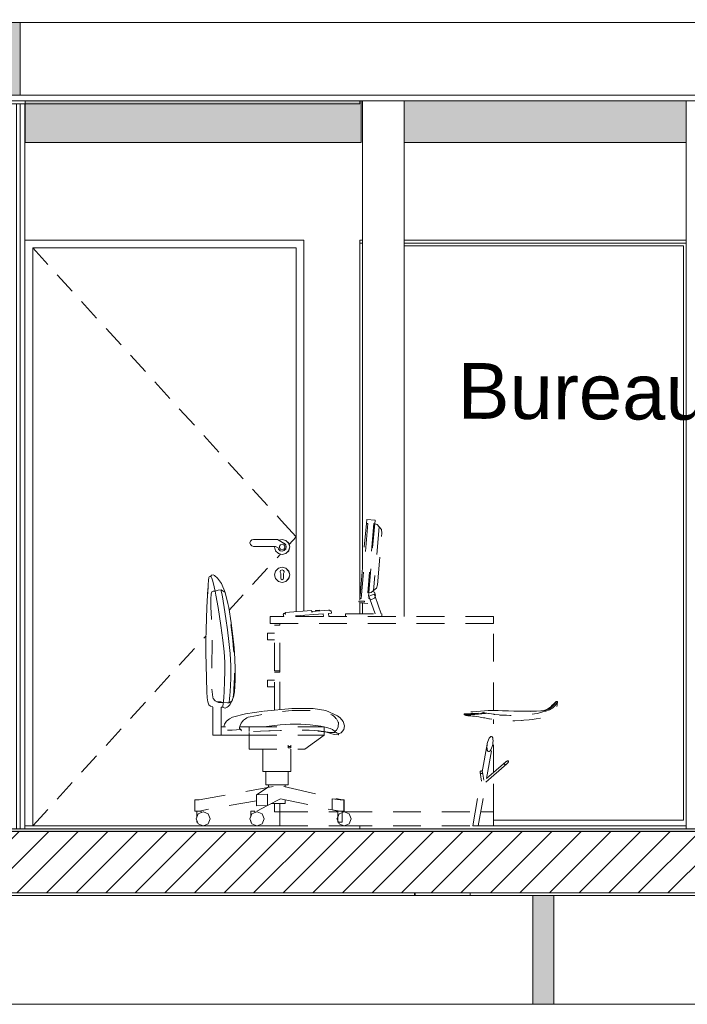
# Model space of a CAD drawing. Header units: millimetres. Extents: x 17009 to 157603, y -19950 to 21829.
# Tile 183 of 208: x 64860 to 67253, y 16190 to 19720. Entities that reach past the tile are written whole.
import ezdxf

# ---------------------------------------------------------------- set-up
doc = ezdxf.new("R2010")
doc.units = ezdxf.units.MM
doc.header["$MEASUREMENT"] = 0
doc.linetypes.add('! STR Pointille', pattern=[175, 100, -75])
for name, color, linetype in [('01-STR_Dalles toitures.ARCHI', 7, 'Continuous'), ('01-STR_Dalles.ARCHI', 7, 'Continuous'), ('01-STR_Murs.ARCHI', 7, 'Continuous'), ('02-CCO_Montants cloisons démontables.ARCHI', 7, 'Continuous'), ('04-SOE_Cloisons .ARCHI', 7, 'Continuous'), ('04-SOE_Faux Plafond.ARCHI', 7, 'Continuous'), ('04-SOE_Revetement de sol.ARCHI', 7, 'Continuous'), ('05-INF _ ANNOTATIONS.ARCHI', 7, 'Continuous'), ('05-INF _ COTATIONS.ARCHI', 7, 'Continuous'), ('06-REP _ EQUIP MOBI _ Fluides.ARCHI', 7, 'Continuous'), ('06-REP _ EQUIP MOBI _ hors marché.ARCHI', 7, 'Continuous'), ('06-REP _ EQUIP MOBI _ marché.ARCHI', 7, 'Continuous'), ('Portes Archicad', 7, 'Continuous')]:
    doc.layers.add(name, color=color, linetype=linetype)
doc.styles.add('STYLE_GENERE_1', font='arial.ttf')
doc.dimstyles.new('STYLE_GENERE__1', dxfattribs={"dimtxt": 150, "dimasz": 114, "dimexe": 0.18, "dimexo": 400, "dimgap": 0, "dimtad": 1, "dimlfac": 0.001, "dimzin": 0, "dimdsep": 46, "dimtxsty": 'STYLE_GENERE_1', "dimblk": 'ARROWHEAD_2', "dimblk1": 'ARROWHEAD_2', "dimblk2": 'ARROWHEAD_2', "dimcen": 0.09, "dimclrd": 8, "dimclre": 8, "dimclrt": 8, "dimazin": 0, "dimtfac": 1, "dimtdec": 4, "dimtmove": 0, "dimatfit": 3, "dimfxl": 0, "dimtolj": 1, "dimtzin": 0, "dimarcsym": 0})
doc.dimstyles.new('STYLE_GENERE__2', dxfattribs={"dimtxt": 150, "dimasz": 114, "dimexe": 0.18, "dimexo": 400, "dimgap": 0, "dimtad": 1, "dimlfac": 0.001, "dimzin": 0, "dimdsep": 46, "dimtxsty": 'STYLE_GENERE_1', "dimblk": 'ARROWHEAD_2', "dimblk1": 'ARROWHEAD_2', "dimblk2": 'ARROWHEAD_2', "dimcen": 0.09, "dimclrd": 8, "dimclre": 8, "dimclrt": 8, "dimazin": 0, "dimtfac": 1, "dimtdec": 4, "dimtmove": 2, "dimatfit": 3, "dimfxl": 0, "dimtolj": 1, "dimtzin": 0, "dimarcsym": 0})

# ---------------------------------------------------------------- blocks, each defined once
blk = doc.blocks.new('Élément de coupe_77_1')
at = {"layer": '01-STR_Dalles toitures.ARCHI', "color": 7, "linetype": 'Continuous', "lineweight": 5}
blk.add_line((75716, 19710), (62016.1, 19710), dxfattribs=at)
blk = doc.blocks.new('Élément de coupe_78_1')
at = {"layer": '01-STR_Dalles.ARCHI', "linetype": 'Continuous', "lineweight": 0, "true_color": 0x000000}
h = blk.add_hatch(dxfattribs=at)
h.set_pattern_fill('Hachure_simple_0001', color=18, style=0, pattern_type=2)
h.set_pattern_definition([(45, (0, 0), (-53.03301, 53.03301), [])])
h.paths.add_polyline_path([(30243.7, 16590), (76016, 16590), (76016, 16810), (30243.7, 16810)])
at = {"layer": '01-STR_Dalles.ARCHI', "color": 7, "linetype": 'Continuous', "lineweight": 5}
for p, q in [((75716, 16810), (47432.8, 16810)), ((76016, 16590), (30462.5, 16590))]:
    blk.add_line(p, q, dxfattribs=at)
blk = doc.blocks.new('Élément de coupe_167_1')
at = {"layer": '04-SOE_Cloisons .ARCHI', "color": 7, "linetype": 'Continuous', "lineweight": 5}
for p, q in [((66078.8, 19430), (66078.8, 19419)), ((66078.8, 18919), (66088.5, 18919)), ((66238.5, 18919), (67248.8, 18919)), ((66078.8, 16830), (66078.8, 16819)), ((66078.8, 16819), (67248.8, 16819))]:
    blk.add_line(p, q, dxfattribs=at)
blk = doc.blocks.new('Élément de coupe_284_1')
at = {"layer": '04-SOE_Cloisons .ARCHI', "color": 7, "linetype": 'Continuous', "lineweight": 5}
for p, q in [((64786.9, 19419), (64786.9, 16819)), ((64799.9, 19419), (64786.9, 19419)), ((64799.9, 19419), (64799.9, 16819)), ((64848.9, 19419), (64799.9, 19419)), ((64848.9, 19419), (64848.9, 16819)), ((64861.9, 19419), (64848.9, 19419)), ((64861.9, 19419), (64878.8, 19419)), ((64861.9, 19419), (64861.9, 16819)), ((64799.9, 16819), (64786.9, 16819)), ((64848.9, 16819), (64799.9, 16819)), ((64861.9, 16819), (64848.9, 16819)), ((64861.9, 16819), (64878.8, 16819))]:
    blk.add_line(p, q, dxfattribs=at)
blk = doc.blocks.new('Élément de coupe_290_1')
at = {"layer": '06-REP _ EQUIP MOBI _ hors marché.ARCHI', "color": 252, "linetype": '! STR Pointille', "lineweight": 5}
for p, q in [((66107.7, 17913.5), (66084.2, 17644.5)), ((66102.7, 17913.9), (66107.7, 17913.5)), ((66104, 17928.9), (66133.9, 17926.2)), ((66133.9, 17926.2), (66107.7, 17627.4)), ((66129.7, 17914), (66107.9, 17665)), ((66148.4, 17902.4), (66128.3, 17673.2)), ((66129.7, 17914), (66141.5, 17910.6)), ((66141.5, 17910.6), (66148.4, 17902.4)), ((66156.9, 17892.1), (66148.4, 17902.4)), ((66142, 17693.6), (66158.3, 17879.9)), ((66158.3, 17879.9), (66156.9, 17892.1)), ((65539.3, 17723.2), (65538.5, 17720.9)), ((65541.4, 17724.4), (65539.3, 17723.2)), ((65544.2, 17724.4), (65541.4, 17724.4)), ((65547.4, 17729.1), (65544.2, 17724.4)), ((65544.2, 17724.4), (65544.7, 17724.2)), ((65544.7, 17724.2), (65546.2, 17722.9)), ((65552.9, 17730), (65547.4, 17729.1)), ((65558.3, 17727.2), (65552.9, 17730)), ((65569.2, 17718.1), (65558.3, 17727.2)), ((65533.9, 17661.4), (65535.4, 17693.3)), ((65535.4, 17693.3), (65536.8, 17711.9)), ((65537.8, 17718.3), (65536.8, 17711.9)), ((65538.5, 17720.9), (65537.8, 17718.3)), ((65546.2, 17722.9), (65548.7, 17718)), ((65548.7, 17718), (65552.4, 17707)), ((65552.4, 17707), (65557.3, 17687.4)), ((65582.8, 17698.6), (65569.2, 17718.1)), ((65582.8, 17698.6), (65596.6, 17666.1)), ((66142, 17693.6), (66138.6, 17681.8)), ((65533.5, 17657), (65531.2, 17612.6)), ((65534.8, 17680.6), (65533.5, 17657)), ((65557.3, 17687.4), (65560.6, 17671.6)), ((65563.6, 17656.8), (65560.6, 17671.6)), ((65571.3, 17612.6), (65563.6, 17656.8)), ((65585.3, 17658.6), (65580.8, 17676)), ((65592.9, 17612.6), (65585.3, 17658.6)), ((65605.9, 17627.1), (65596.6, 17666.1)), ((66120.1, 17666.3), (66107.9, 17665)), ((66112, 17653.9), (66130.9, 17660.5)), ((66115.4, 17644.3), (66112, 17653.9)), ((66128.3, 17673.2), (66120.1, 17666.3)), ((66131.5, 17667.6), (66124.9, 17670.3)), ((66128.3, 17673.2), (66138.6, 17681.8)), ((66133.8, 17652.1), (66130.9, 17660.5)), ((66135.9, 17657), (66131.5, 17667.6)), ((66133.8, 17652.1), (66135.9, 17657)), ((65605.9, 17627.1), (65609.3, 17612.6)), ((66076.5, 17637.1), (66076.1, 17633.2)), ((66076.1, 17633.2), (66096.1, 17631.4)), ((66076.5, 17637.1), (66096.4, 17635.4)), ((66077.9, 17630), (66107.7, 17627.4)), ((66079.2, 17644.9), (66084.2, 17644.5)), ((66096.4, 17635.4), (66096.1, 17631.4)), ((66109.6, 17648.1), (66110.3, 17646.4)), ((66110.3, 17646.4), (66115.4, 17644.3)), ((66115.4, 17644.3), (66120.9, 17642)), ((66134.4, 17590), (66115.4, 17644.3)), ((66120.9, 17642), (66131.5, 17646.4)), ((66131.5, 17646.4), (66133.8, 17652.1)), ((66155.6, 17590), (66133.8, 17652.1)), ((65531.2, 17612.6), (65529.3, 17573.6)), ((65581.4, 17547.9), (65571.3, 17612.6)), ((65598.8, 17573.1), (65592.9, 17612.6)), ((65617.7, 17557.8), (65609.3, 17612.6)), ((65806.1, 17588.2), (65804.9, 17588.1)), ((65804.9, 17588.1), (65806.7, 17580)), ((65810.4, 17591.5), (65805.5, 17591.1)), ((65805.5, 17591.1), (65806.1, 17588.2)), ((65948.1, 17590.3), (65807.9, 17580)), ((65810.4, 17591.5), (65812.4, 17591.6)), ((65810.4, 17591.5), (65811.1, 17588.5)), ((65813.1, 17588.7), (65811.1, 17588.5)), ((65906, 17601.5), (65811.8, 17594.6)), ((65811.8, 17594.6), (65813.1, 17588.7)), ((65906, 17601.5), (65906.7, 17595.6)), ((65906.4, 17598.6), (65908.4, 17598.7)), ((65908.7, 17595.7), (65906.7, 17595.6)), ((65908.4, 17598.7), (65908.7, 17595.7)), ((65919.7, 17602.5), (65935.2, 17603.7)), ((65920.1, 17599.6), (65919.7, 17602.5)), ((65935.5, 17600.7), (65935.2, 17603.7)), ((65948.1, 17590.3), (65948.8, 17580)), ((65977.4, 17592.5), (65967.4, 17591.7)), ((65967.4, 17591.7), (65968.3, 17580)), ((65971.6, 17603.3), (65971.8, 17600.4)), ((65976.8, 17600.7), (65971.8, 17600.4)), ((65976.8, 17600.7), (65977.4, 17592.5)), ((66027.9, 17590), (66157.9, 17590)), ((66027.9, 17580), (66027.9, 17590)), ((66157.9, 17580), (66157.9, 17590)), ((65529.3, 17573.6), (65528.1, 17533.8)), ((65588.3, 17495.9), (65581.4, 17547.9)), ((65604.8, 17532.6), (65598.8, 17573.1)), ((65624.2, 17510.3), (65617.7, 17557.8)), ((65757.9, 17580), (65757.9, 17555)), ((65806.7, 17580), (65757.9, 17580)), ((66557.9, 17555), (65757.9, 17555)), ((65772.9, 17550), (65792.9, 17550)), ((65772.9, 17386.2), (65772.9, 17550)), ((65792.9, 17550), (65792.9, 17555)), ((65792.9, 17386.2), (65792.9, 17550)), ((65948.8, 17580), (65807.9, 17580)), ((65968.3, 17580), (65967.7, 17580)), ((66557.9, 17580), (65967.7, 17580)), ((66557.9, 17580), (66557.9, 17555)), ((66557.9, 17243.8), (66557.9, 17555)), ((65528.1, 17533.8), (65527.6, 17492.9)), ((65610.2, 17491.1), (65604.8, 17532.6)), ((65747.9, 17517.5), (65747.9, 17521.1)), ((65772.9, 17521.1), (65747.9, 17521.1)), ((65747.9, 17509.1), (65747.9, 17517.5)), ((65527.6, 17492.9), (65527.7, 17450.5)), ((65592.7, 17453.3), (65588.3, 17495.9)), ((65614.6, 17448.3), (65610.2, 17491.1)), ((65628.8, 17468.2), (65624.2, 17510.3)), ((65747.9, 17500.6), (65747.9, 17509.1)), ((65747.9, 17497.1), (65747.9, 17500.6)), ((65772.9, 17497.1), (65747.9, 17497.1)), ((65527.7, 17450.5), (65528.4, 17406.2)), ((65594.8, 17416.9), (65592.7, 17453.3)), ((65617.2, 17404.2), (65614.6, 17448.3)), ((65631.6, 17429.3), (65628.8, 17468.2)), ((65528.4, 17406.2), (65529.6, 17359.8)), ((65595.3, 17383.3), (65594.8, 17416.9)), ((65632.8, 17391.5), (65631.6, 17429.3)), ((65594.5, 17349), (65595.3, 17383.3)), ((65617.4, 17358.4), (65617.2, 17404.2)), ((65632.3, 17352.7), (65632.8, 17391.5)), ((65772.9, 17386.2), (65792.9, 17386.2)), ((65772.9, 17381.2), (65792.9, 17381.2)), ((65772.9, 17244.6), (65772.9, 17381.2)), ((65792.9, 17381.2), (65792.9, 17386.2)), ((65792.9, 17246.4), (65792.9, 17381.2)), ((65529.6, 17359.8), (65531.2, 17310.9)), ((65592.9, 17310.9), (65594.5, 17349)), ((65614.6, 17310.9), (65617.4, 17358.4)), ((65632.3, 17352.7), (65630.2, 17310.9)), ((65747.9, 17348.8), (65747.9, 17352.3)), ((65772.9, 17352.3), (65747.9, 17352.3)), ((65747.9, 17340.3), (65747.9, 17348.8)), ((65747.9, 17331.8), (65747.9, 17340.3)), ((65531.2, 17310.9), (65532.4, 17289.3)), ((65591.4, 17290.7), (65592.9, 17310.9)), ((65613.5, 17298.7), (65614.6, 17310.9)), ((65630.2, 17310.9), (65625.8, 17291.2)), ((65747.9, 17328.3), (65747.9, 17331.8)), ((65772.9, 17328.3), (65747.9, 17328.3)), ((65532.4, 17289.3), (65534.3, 17274.1)), ((65534.3, 17274.1), (65537.8, 17264.3)), ((65537.8, 17264.3), (65543.8, 17258.6)), ((65566.3, 17275), (65582.5, 17275)), ((65582.5, 17272.1), (65582.5, 17275)), ((65589.2, 17266.4), (65588.4, 17260.2)), ((65589.7, 17272.2), (65589.2, 17266.4)), ((65589.7, 17272.2), (65590.1, 17276.2)), ((65590.1, 17276.2), (65591.4, 17290.7)), ((65606.8, 17258.1), (65612.9, 17264.1)), ((65610.1, 17271.4), (65610.6, 17273.2)), ((65610.6, 17273.2), (65612.3, 17285.7)), ((65612.3, 17285.7), (65613.5, 17298.7)), ((65612.9, 17264.1), (65619.5, 17274.2)), ((65624.1, 17286.5), (65619.5, 17274.2)), ((65624.1, 17286.5), (65625.8, 17291.2)), ((65543.8, 17258.6), (65552.6, 17256.1)), ((65552.6, 17155), (65552.6, 17257.3)), ((65582.5, 17185), (65582.5, 17255.9)), ((65582.5, 17255), (65587.5, 17255)), ((65587.6, 17255.5), (65587.5, 17255)), ((65587.5, 17255), (65596.8, 17252.1)), ((65587.9, 17256.9), (65587.6, 17255.5)), ((65588.4, 17260.2), (65587.9, 17256.9)), ((65596.8, 17252.1), (65603.4, 17255.1)), ((65603.4, 17255.1), (65606.8, 17258.1)), ((65669.2, 17231.7), (65623, 17219.1)), ((65734.1, 17241.1), (65669.2, 17231.7)), ((65835.6, 17250.2), (65734.1, 17241.1)), ((65912, 17250.2), (65835.6, 17250.2)), ((65957, 17243.8), (65912, 17250.2)), ((65999, 17224.8), (65957, 17243.8)), ((65594.6, 17194.6), (65592.3, 17185)), ((65601.4, 17205.3), (65594.6, 17194.6)), ((65612, 17213.7), (65601.4, 17205.3)), ((65623, 17219.1), (65612, 17213.7)), ((65793.5, 17192), (65829.7, 17194.4)), ((65829.7, 17194.4), (65867.3, 17194.6)), ((65867.3, 17194.6), (65901.2, 17192.2)), ((66008.3, 17217.3), (65999, 17224.8)), ((66019.2, 17203.8), (66008.3, 17217.3)), ((66024.6, 17188.8), (66019.2, 17203.8)), ((66557.9, 17020.7), (66557.9, 17211.1)), ((65582.5, 17185), (65597.3, 17185)), ((65582.5, 17155), (65582.5, 17185)), ((65609.8, 17172.8), (65604.4, 17172.4)), ((65621.2, 17173.4), (65609.8, 17172.8)), ((65637.5, 17173.9), (65621.2, 17173.4)), ((65653.6, 17175.1), (65637.5, 17173.9)), ((65648.4, 17178.5), (65647.8, 17182.4)), ((65648.7, 17185), (65682.2, 17185)), ((65682.2, 17185), (65951.5, 17185)), ((65682.2, 17168.1), (65682.2, 17185)), ((65682.2, 17155), (65682.2, 17165.1)), ((65735.4, 17185), (65763.8, 17188.8)), ((65763.8, 17188.8), (65793.5, 17192)), ((65901.2, 17192.2), (65938.9, 17187)), ((65965.5, 17165.4), (65928.8, 17169.8)), ((65938.9, 17187), (65948.9, 17185)), ((65951.5, 17168), (65951.5, 17185)), ((65951.5, 17184.5), (65959.5, 17182.8)), ((65951.5, 17155), (65951.5, 17167.1)), ((65959.5, 17182.8), (65973.1, 17178.9)), ((65960, 17166), (65987.2, 17157.1)), ((65960, 17166), (65987, 17157.2)), ((65973.1, 17178.9), (65981.1, 17175)), ((65981.1, 17175), (65988.9, 17168.8)), ((65988.9, 17168.8), (65989.2, 17168.6)), ((65995.5, 17163.8), (65989.2, 17168.6)), ((65999.4, 17161.8), (65995.5, 17163.8)), ((66001.4, 17160.9), (65999.4, 17161.8)), ((66002.6, 17160.1), (66001.4, 17160.9)), ((66003.2, 17159.6), (66002.6, 17160.1)), ((66002.6, 17160), (66003.2, 17159.6)), ((66003.2, 17159.6), (66012.4, 17163.2)), ((66003.2, 17157.2), (66003.2, 17159.6)), ((66012.4, 17163.2), (66021.6, 17174.8)), ((66021.6, 17174.8), (66024.6, 17188.8)), ((65552.6, 17155), (65582.5, 17155)), ((65582.5, 17155), (65682.2, 17155)), ((65682.2, 17155), (65951.5, 17155)), ((65682.2, 17105), (65682.2, 17155)), ((65881.7, 17105), (65951.5, 17155)), ((65987.2, 17157.1), (66001.9, 17155.8)), ((66001.9, 17155.8), (66003.2, 17157.2)), ((65682.2, 17105), (65881.7, 17105)), ((65732.1, 17025), (65732.1, 17105)), ((65821.9, 17119.4), (65821.9, 17114.6)), ((65821.9, 17114.6), (65821.9, 17109.6)), ((65831.8, 17114.6), (65821.9, 17114.6)), ((65831.8, 17109.6), (65821.9, 17109.6)), ((65831.8, 17114.6), (65831.8, 17119.4)), ((65831.8, 17114.6), (65831.8, 17109.6)), ((65831.8, 17025), (65831.8, 17105)), ((65746.7, 17025), (65732.1, 17025)), ((65742.1, 16977.5), (65742.1, 17025)), ((65782, 17025), (65746.7, 17025)), ((65817.2, 17025), (65782, 17025)), ((65831.8, 17025), (65817.2, 17025)), ((65821.9, 16977.5), (65821.9, 17025)), ((66557.9, 16880), (66557.9, 17010.1)), ((65768.8, 16970.6), (65502.8, 16923)), ((65754.4, 16970.5), (65709.3, 16941.1)), ((65753.8, 16977.5), (65742.1, 16977.5)), ((65752, 16969), (65752, 16977.5)), ((65782, 16977.5), (65753.8, 16977.5)), ((65810.2, 16977.5), (65782, 16977.5)), ((65806.8, 16970.7), (65822.4, 16967.1)), ((65821.9, 16977.5), (65810.2, 16977.5)), ((65811.9, 16969.5), (65811.9, 16977.5)), ((65822.4, 16967.1), (66016.6, 16923)), ((65487.8, 16923), (65492.2, 16923)), ((65487.8, 16923), (65487.8, 16883)), ((65492.2, 16923), (65502.8, 16923)), ((65709.3, 16920), (65502.8, 16883)), ((65709.3, 16941.1), (65748.8, 16943.3)), ((65709.3, 16901.1), (65709.3, 16941.1)), ((65748.8, 16943.3), (65748.8, 16903.3)), ((65794.5, 16927.1), (65748.8, 16903.3)), ((65794.5, 16927.1), (65980.2, 16887.1)), ((65811.9, 16910), (65811.9, 16923.4)), ((65980.2, 16887.1), (65980.2, 16927.1)), ((66022.2, 16923), (66022.6, 16923)), ((66022.2, 16883), (66022.2, 16923)), ((66022.6, 16923), (66022.6, 16883)), ((65487.8, 16883), (65492.2, 16883)), ((65492.2, 16883), (65502.8, 16883)), ((65494.8, 16883), (65494.8, 16861.3)), ((65517.1, 16880), (65499.5, 16872.7)), ((65502.8, 16883), (65508.4, 16883)), ((65508.4, 16883), (65510.7, 16883)), ((65510.7, 16883), (65510.7, 16877.4)), ((65517.1, 16880), (65518.3, 16880)), ((65535.9, 16872.7), (65518.3, 16880)), ((65688.1, 16883), (65692.1, 16883)), ((65688.1, 16883), (65688.1, 16862.3)), ((65692.1, 16883), (65698.1, 16883)), ((65710, 16880), (65692.4, 16872.7)), ((65698.1, 16883), (65702.8, 16883)), ((65702.8, 16883), (65703.3, 16883)), ((65703.3, 16883), (65703.3, 16877.2)), ((65748.8, 16903.3), (65709.3, 16901.1)), ((65748.8, 16903.3), (65709.9, 16883)), ((65710, 16880), (65711.2, 16880)), ((65728.8, 16872.7), (65711.2, 16880)), ((65782, 16910), (65761.6, 16910)), ((65772.9, 16880), (65772.9, 16910)), ((65772.9, 16880), (65792.9, 16880)), ((65803.1, 16910), (65782, 16910)), ((65792.9, 16880), (65792.9, 16910)), ((65792.9, 16880), (66000, 16880)), ((65792.9, 16830), (65792.9, 16880)), ((65811.9, 16910), (65803.1, 16910)), ((65980.2, 16887.1), (65999.1, 16883)), ((66008.3, 16883), (65980.2, 16887.1)), ((66000, 16883), (66000.4, 16883)), ((66000, 16883), (66000, 16861.6)), ((66000.4, 16883), (66000.4, 16843)), ((66008.3, 16883), (66000.4, 16883)), ((66022.9, 16880), (66005.2, 16872.7)), ((66015.6, 16883), (66008.3, 16883)), ((66015.6, 16883), (66015.7, 16883)), ((66015.6, 16883), (66015.6, 16843)), ((66015.6, 16883), (66022.2, 16883)), ((66015.7, 16883), (66015.7, 16877)), ((66022.2, 16880), (66015.7, 16877.3)), ((66015.7, 16880), (66022.2, 16880)), ((66022.2, 16883), (66022.6, 16883)), ((66022.2, 16880), (66022.9, 16880)), ((66022.9, 16880), (66023.4, 16880)), ((66022.9, 16880), (66040.5, 16872.7)), ((66041, 16872.7), (66023.4, 16880)), ((66023.4, 16880), (66492.6, 16880)), ((66512.5, 16880), (66557.9, 16880)), ((66557.9, 16830), (66557.9, 16880)), ((65499.5, 16872.7), (65492.2, 16855)), ((65492.2, 16855), (65499.5, 16837.3)), ((65494.8, 16848.7), (65494.8, 16843)), ((65494.8, 16843), (65497.1, 16843)), ((65543.2, 16855), (65535.9, 16872.7)), ((65535.9, 16837.3), (65543.2, 16855)), ((65692.4, 16872.7), (65685.1, 16855)), ((65685.1, 16855), (65692.4, 16837.3)), ((65688.1, 16847.7), (65688.1, 16843)), ((65688.1, 16843), (65690.1, 16843)), ((65736.1, 16855), (65728.8, 16872.7)), ((65728.8, 16837.3), (65736.1, 16855)), ((66000.4, 16862.6), (65997.3, 16855)), ((65997.3, 16855), (66000.4, 16847.4)), ((66005.2, 16872.7), (65997.9, 16855)), ((65997.9, 16855), (66005.2, 16837.3)), ((66000, 16848.4), (66000, 16843)), ((66000, 16843), (66000.4, 16843)), ((66015.6, 16843), (66000.4, 16843)), ((66002.2, 16843), (66004.6, 16837.3)), ((66040.5, 16872.7), (66047.8, 16855)), ((66047.8, 16855), (66040.5, 16837.3)), ((66048.3, 16855), (66041, 16872.7)), ((66041, 16837.3), (66048.3, 16855)), ((65499.5, 16837.3), (65517.1, 16830)), ((65517.1, 16830), (65518.3, 16830)), ((65518.3, 16830), (65535.9, 16837.3)), ((65692.4, 16837.3), (65710, 16830)), ((65710, 16830), (65711.2, 16830)), ((65711.2, 16830), (65728.8, 16837.3)), ((65792.9, 16830), (66022.2, 16830)), ((66004.6, 16837.3), (66022.2, 16830)), ((66005.2, 16837.3), (66022.9, 16830)), ((66022.2, 16830), (66022.9, 16830)), ((66040.5, 16837.3), (66022.9, 16830)), ((66022.9, 16830), (66023.4, 16830)), ((66023.4, 16830), (66041, 16837.3)), ((66023.4, 16830), (66483.7, 16830)), ((66503.6, 16830), (66557.9, 16830))]:
    blk.add_line(p, q, dxfattribs=at)
at = {"layer": '06-REP _ EQUIP MOBI _ hors marché.ARCHI', "color": 252, "linetype": '! STR Pointille', "lineweight": 5, "flags": 128}
for points in [[(66104, 17928.9), (66102.7, 17913.9), (66079.2, 17644.9), (66077.9, 17630)], [(65548.8, 17669.5), (65546.4, 17662.4), (65544.7, 17642.2), (65544.9, 17612.6), (65546.2, 17594.7), (65547.7, 17557.7), (65547.7, 17555.8), (65547.8, 17550.5), (65549.2, 17519.6), (65549.3, 17512.4), (65549.8, 17485.9), (65549.6, 17472.3), (65549.6, 17453.4), (65549.2, 17434.3), (65549.1, 17420.3), (65548.6, 17395.8), (65548.6, 17384.7), (65548.5, 17355), (65548.7, 17344), (65549.3, 17310.9), (65552.1, 17291.7), (65553.8, 17286.4), (65560.2, 17278.5), (65570, 17272.9), (65572.6, 17272.3), (65575.8, 17272), (65589.7, 17272.2), (65605.3, 17271.4), (65610.9, 17271.5)], [(65582.2, 17676.1), (65571.4, 17675), (65560.6, 17671.6), (65552.9, 17671.4), (65548.8, 17669.5)], [(65621, 17278.3), (65624.1, 17286.5), (65625.3, 17290.1), (65625.4, 17291.4), (65627.1, 17309.6), (65627.2, 17310.9), (65629.1, 17350.2), (65629.4, 17354.9), (65629.7, 17392.5), (65629.7, 17396.3), (65628.4, 17435.2), (65628.4, 17436.1), (65627.8, 17444.8), (65625.5, 17475.4), (65625, 17480.7), (65621.3, 17516), (65619.3, 17532.5), (65615.7, 17560.5), (65610.8, 17596.3), (65608.6, 17612.6), (65605.9, 17627.1), (65596.2, 17665), (65595.1, 17667.5), (65593.3, 17669.2), (65582.2, 17676.1)], [(65971.6, 17603.3), (65966.6, 17603), (65908.4, 17598.7)], [(65610.9, 17271.5), (65615, 17273.7), (65621, 17278.3)], [(65647.8, 17182.4), (65649.3, 17186.6), (65650.5, 17190.2), (65653.6, 17198.2), (65657, 17202.6), (65662, 17208.8), (65669.2, 17213.7), (65673.7, 17216.6), (65679.3, 17219.2), (65685.9, 17221.2), (65712.5, 17225.9), (65753.4, 17233.7), (65823.1, 17241.8), (65836.3, 17243.3), (65906.7, 17243.6), (65910.8, 17243.6), (65911.2, 17243.6), (65935.5, 17240.1), (65939.4, 17239.2), (65959.7, 17234.5), (65977.6, 17228.3), (65978.5, 17227.9), (65978.6, 17227.9), (65984.4, 17224.7), (65990.8, 17218.7), (65993.2, 17215.3), (65995.4, 17213.5), (66001, 17201.9), (66002.2, 17200.1)], [(66002.2, 17200.1), (66002.4, 17198.8), (66001.5, 17186.4), (66001.2, 17184.9), (66000.6, 17181.9), (65996.1, 17172.9)], [(65653.6, 17175.1), (65651.6, 17176.2), (65648.4, 17178.5)], [(65653.7, 17172.7), (65653.6, 17174.3), (65653.6, 17175.1)], [(65655.5, 17170.8), (65654.2, 17172.1), (65653.7, 17172.7)], [(65972.1, 17164.1), (65966.1, 17165.9), (65949.2, 17168.3), (65934, 17171.1), (65915.4, 17171.8), (65897.3, 17173.2), (65880.6, 17173.2), (65864.3, 17173.6), (65850.4, 17173.7), (65831.1, 17173.2), (65804.7, 17172.3), (65798, 17172.1), (65794.4, 17172), (65758.1, 17170.4), (65757, 17170.3), (65752.5, 17170.1), (65723.3, 17169.4), (65680.4, 17168), (65669, 17167.6), (65664.9, 17168.3), (65655.5, 17170.8)], [(65987.9, 17164.7), (65987.5, 17164.7), (65984.9, 17164.6), (65974.4, 17164.4), (65972.1, 17164.1)], [(65989.3, 17166.3), (65988, 17164.7), (65987.9, 17164.7)], [(65996.1, 17172.9), (65990.2, 17169.1), (65989.2, 17168.6)], [(65989.2, 17168.6), (65989.3, 17166.4), (65989.3, 17166.3)], [(65980.2, 16927.1), (66008.3, 16923), (66022.2, 16923)]]:
    blk.add_lwpolyline(points, dxfattribs=at)
blk = doc.blocks.new('Élément de coupe_307_1')
at = {"layer": '06-REP _ EQUIP MOBI _ hors marché.ARCHI', "color": 252, "linetype": '! STR Pointille', "lineweight": 5}
for p, q in [((66776.9, 17266.3), (66767.2, 17256.1)), ((66776.9, 17266.3), (66782.7, 17275.4)), ((66787.9, 17274.9), (66780.1, 17262.9)), ((66788.1, 17275.3), (66787.9, 17274.9)), ((66460.5, 17229.7), (66452.6, 17229.7)), ((66462, 17232), (66454.2, 17232)), ((66476.2, 17229.9), (66460.5, 17229.7)), ((66477.5, 17232.2), (66462, 17232)), ((66491, 17230.5), (66476.2, 17229.9)), ((66477.4, 17238.2), (66484.4, 17238.6)), ((66491.6, 17232.7), (66477.5, 17232.2)), ((66477.5, 17228), (66491.6, 17228.8)), ((66484.4, 17238.6), (66496.7, 17239.5)), ((66505, 17231.7), (66491, 17230.5)), ((66504.7, 17233.7), (66491.6, 17232.7)), ((66491.6, 17228.8), (66504.7, 17230)), ((66512.3, 17240.9), (66496.7, 17239.5)), ((66504.7, 17230), (66517.1, 17231.5)), ((66505, 17231.7), (66518.3, 17233.6)), ((66512.3, 17240.9), (66525.7, 17241.9)), ((66520.7, 17236.4), (66517.1, 17235.7)), ((66517.1, 17231.5), (66529.4, 17233.2)), ((66518.3, 17233.6), (66527.6, 17235.2)), ((66525.7, 17241.9), (66539, 17242.9)), ((66529.4, 17233.2), (66534.9, 17234)), ((66539, 17242.9), (66548.9, 17243.5)), ((66548.9, 17243.5), (66561.8, 17243.9)), ((66561.8, 17243.9), (66575.4, 17243.6)), ((66575.4, 17243.6), (66590.3, 17242.7)), ((66595, 17242.6), (66590.3, 17242.7)), ((66611.5, 17242), (66595, 17242.6)), ((66630.9, 17241.6), (66611.5, 17242)), ((66651.9, 17241.3), (66630.9, 17241.6)), ((66673.3, 17241.1), (66651.9, 17241.3)), ((66693.8, 17241), (66673.3, 17241.1)), ((66693.8, 17241), (66689.4, 17240.1)), ((66712.1, 17241), (66693.8, 17241)), ((66728.5, 17241.7), (66712.1, 17241)), ((66738.9, 17243.4), (66728.5, 17241.7)), ((66746.3, 17241.4), (66736.3, 17240)), ((66738.4, 17243.2), (66751.5, 17248.2)), ((66759.3, 17245.8), (66746.3, 17241.4)), ((66755.9, 17248.6), (66748.7, 17246)), ((66751.5, 17248.2), (66760.4, 17254.4)), ((66763.3, 17256.5), (66755.4, 17250.8)), ((66767.2, 17256.1), (66755.9, 17248.6)), ((66770.6, 17253.1), (66759.3, 17245.8)), ((66770.6, 17253.1), (66780.1, 17262.9)), ((66454.2, 17227.6), (66462, 17227.6)), ((66462, 17227.6), (66477.5, 17228)), ((66518.1, 17023.8), (66536.2, 17125.6)), ((66551.4, 17150.4), (66548.7, 17150)), ((66551.4, 17150.4), (66553.6, 17149)), ((66533.8, 16999.9), (66555.4, 17121.5)), ((66538, 17098.1), (66540.3, 17096.6)), ((66542.9, 17097), (66540.3, 17096.6)), ((66530.9, 16986.8), (66607.5, 17053.1)), ((66533.2, 16999.3), (66602.2, 17059.1)), ((66515.7, 16990.4), (66510.5, 17021.5)), ((66523.2, 16994.2), (66518.5, 17022.5)), ((66483.7, 16830), (66514, 17000.6)), ((66503.6, 16830), (66531.6, 16987.3)), ((66483.7, 16830), (66483.8, 16830)), ((66483.8, 16830), (66484.6, 16830)), ((66484.6, 16830), (66486, 16830)), ((66486, 16830), (66488, 16830)), ((66488, 16830), (66490.3, 16830)), ((66490.3, 16830), (66492.9, 16830)), ((66492.9, 16830), (66495.5, 16830)), ((66495.5, 16830), (66498, 16830)), ((66498, 16830), (66500.1, 16830)), ((66500.1, 16830), (66501.9, 16830)), ((66501.9, 16830), (66503.1, 16830)), ((66503.1, 16830), (66503.6, 16830))]:
    blk.add_line(p, q, dxfattribs=at)
at = {"layer": '06-REP _ EQUIP MOBI _ hors marché.ARCHI', "color": 252, "linetype": '! STR Pointille', "lineweight": 5, "flags": 128}
for points in [[(66782.7, 17275.4), (66774.9, 17267.1), (66768.7, 17262.3), (66762.2, 17255.8), (66755.4, 17250.8), (66747.7, 17245.3), (66744.4, 17243.9), (66736.1, 17239.9), (66732.8, 17238.3), (66731.7, 17237.7), (66719.4, 17234.3), (66714.7, 17232.9), (66705.1, 17231.4), (66696.1, 17230), (66689.9, 17229.4), (66675.7, 17228.2), (66667.8, 17227.7), (66653, 17226.9), (66648, 17226.8), (66629, 17226.1), (66617.4, 17226), (66604.9, 17226.2), (66598.1, 17226.3), (66581.6, 17227.3), (66579, 17227.5), (66563.7, 17229.3), (66560.6, 17229.7), (66560.1, 17229.8), (66542.9, 17232.6), (66540.4, 17233.1), (66526.2, 17235.4), (66522.2, 17236.2), (66510.5, 17237.6), (66505.5, 17238.4), (66495.8, 17238.6), (66490.5, 17239), (66482.6, 17238.4), (66477.4, 17238.2), (66471.4, 17237.2), (66466.8, 17236.6), (66462.5, 17235.3), (66458.9, 17234.3), (66456.5, 17233.1), (66454.2, 17232)], [(66454.2, 17227.6), (66456.4, 17226.8), (66458.9, 17225.9), (66462.4, 17225.4), (66466.6, 17224.9), (66471.2, 17224.4), (66477.2, 17224), (66482.5, 17223.4), (66490.4, 17222.8), (66495.8, 17222), (66505.7, 17220.9), (66510.8, 17219.9), (66522.9, 17217.7), (66527, 17216.8), (66541.8, 17214), (66544.2, 17213.5), (66562.4, 17210.3), (66562.5, 17210.3), (66563, 17210.2), (66581.5, 17208), (66584.7, 17207.8), (66601.1, 17206.9), (66608.9, 17206.6), (66621.1, 17206.6), (66634.4, 17206.8), (66658.2, 17207.8), (66660.7, 17207.9), (66666.6, 17208.3), (66686.5, 17210.4), (66696.8, 17211.7), (66710.7, 17213.4), (66731, 17217), (66732.3, 17217.2), (66734.6, 17217.9), (66750.3, 17223.3), (66758.2, 17227.7), (66764.9, 17231.4), (66773.6, 17239.7), (66776.3, 17242.6), (66779.3, 17247.8), (66784.3, 17256.6), (66786.5, 17262.8), (66788, 17274.6), (66788, 17275), (66788.1, 17275.3)], [(66788.1, 17275.3), (66787.6, 17275.2), (66782.7, 17275.4)], [(66454.2, 17232), (66453.4, 17230.8), (66452.6, 17229.7)], [(66452.6, 17229.7), (66453.4, 17228.7), (66454.2, 17227.6)], [(66548.7, 17150), (66545.8, 17147.8), (66542.9, 17144), (66540.3, 17138.7), (66538, 17132.5), (66536.2, 17125.6), (66535.1, 17118.6), (66534.7, 17111.9), (66535.1, 17106), (66536.2, 17101.3), (66538, 17098.1)], [(66553.6, 17149), (66555.4, 17145.8), (66556.5, 17141.1), (66556.9, 17135.2), (66556.5, 17128.5), (66555.4, 17121.5), (66553.6, 17114.6), (66551.4, 17108.3), (66548.7, 17103), (66545.8, 17099.2), (66542.9, 17097)]]:
    blk.add_lwpolyline(points, dxfattribs=at)
for points in [[(66597.2, 17051.3), (66597.3, 17050.6), (66597.7, 17049.9), (66598.3, 17049.5), (66599, 17049.3), (66600, 17049.3), (66601.1, 17049.5), (66602.3, 17049.8), (66603.5, 17050.4), (66604.9, 17051.2), (66606.2, 17052.1), (66607.5, 17053.1), (66608.6, 17054.2), (66609.7, 17055.4), (66610.7, 17056.6), (66611.4, 17057.8), (66612, 17058.9), (66612.3, 17060), (66612.4, 17060.9), (66612.3, 17061.7), (66611.9, 17062.3), (66611.4, 17062.7), (66610.6, 17063), (66609.7, 17063), (66608.6, 17062.8), (66607.4, 17062.4), (66606.1, 17061.8), (66604.8, 17061.1), (66603.5, 17060.2), (66602.2, 17059.1), (66601, 17058), (66599.9, 17056.8), (66599, 17055.6), (66598.2, 17054.5), (66597.7, 17053.3), (66597.3, 17052.3)], [(66510.5, 17021.5), (66510.7, 17020.6), (66511, 17019.8), (66511.4, 17019.1), (66511.9, 17018.4), (66512.5, 17017.9), (66513.1, 17017.4), (66513.8, 17017.1), (66514.5, 17017), (66515.2, 17017), (66515.9, 17017.2), (66516.5, 17017.5), (66517.1, 17017.9), (66517.6, 17018.5), (66518, 17019.2), (66518.3, 17019.9), (66518.5, 17020.7), (66518.5, 17021.6), (66518.5, 17022.5), (66518.3, 17023.3), (66518, 17024.1), (66517.6, 17024.9), (66517.1, 17025.5), (66516.5, 17026.1), (66515.9, 17026.5), (66515.2, 17026.8), (66514.5, 17026.9), (66513.8, 17026.9), (66513.1, 17026.8), (66512.5, 17026.5), (66511.9, 17026), (66511.4, 17025.5), (66511, 17024.8), (66510.7, 17024), (66510.5, 17023.2), (66510.5, 17022.4)]]:
    blk.add_lwpolyline(points, close=True, dxfattribs=at)
blk = doc.blocks.new('Élément de coupe_485_1')
at = {"layer": '04-SOE_Faux Plafond.ARCHI', "color": 7, "linetype": 'Continuous', "lineweight": 5}
for p, q in [((75340.8, 19450), (62016.1, 19450)), ((75340.8, 19430), (62016.1, 19430))]:
    blk.add_line(p, q, dxfattribs=at)
blk = doc.blocks.new('Élément de coupe_486_1')
at = {"layer": '04-SOE_Faux Plafond.ARCHI', "color": 7, "linetype": 'Continuous', "lineweight": 5}
for p, q in [((77255.2, 16580), (58154.7, 16580)), ((77255.2, 16190), (58154.7, 16190))]:
    blk.add_line(p, q, dxfattribs=at)
blk = doc.blocks.new('Élément de coupe_512_1')
at = {"layer": '01-STR_Murs.ARCHI', "color": 7, "linetype": 'Continuous', "lineweight": 5}
for p, q in [((66275.2, 16818.6), (66275.2, 16819)), ((66275.3, 16818.6), (66275.3, 16819)), ((66275.8, 16819), (66275.8, 16818.6)), ((66475.2, 16819), (66475.2, 16818.6)), ((66275.2, 16580), (66275.2, 16590)), ((66275.3, 16580), (66275.3, 16590)), ((66275.8, 16590), (66275.8, 16580)), ((66475.2, 16590), (66475.2, 16580))]:
    blk.add_line(p, q, dxfattribs=at)
blk = doc.blocks.new('Élément de coupe_516_1')
at = {"layer": '01-STR_Murs.ARCHI', "color": 7, "linetype": 'Continuous', "lineweight": 5}
for p, q in [((66277, 16818.6), (66277, 16819)), ((66277, 16580), (66277, 16590))]:
    blk.add_line(p, q, dxfattribs=at)
blk = doc.blocks.new('Élément de coupe_562_1')
at = {"layer": '04-SOE_Revetement de sol.ARCHI', "linetype": 'Continuous', "lineweight": 0, "true_color": 0x3f3f3f}
blk.add_hatch(color=250, dxfattribs=at).paths.add_polyline_path([(75716, 16818.6), (47432.8, 16818.6), (47432.8, 16810), (75716, 16810)])
at = {"layer": '04-SOE_Revetement de sol.ARCHI', "color": 7, "linetype": 'Continuous', "lineweight": 5}
blk.add_line((75716, 16818.6), (47432.8, 16818.6), dxfattribs=at)
blk = doc.blocks.new('Élément de coupe_762_1')
at = {"layer": '02-CCO_Montants cloisons démontables.ARCHI', "color": 7, "linetype": 'Continuous', "lineweight": 5}
blk.add_line((67239.8, 16850), (67239.8, 18910), dxfattribs=at)
blk = doc.blocks.new('Élément de coupe_826_1')
at = {"layer": '06-REP _ EQUIP MOBI _ Fluides.ARCHI', "color": 7, "linetype": 'Continuous', "lineweight": 5}
for p, q in [((66088.5, 17752), (66088.5, 19430)), ((66238.5, 17580), (66238.5, 19430)), ((66088.5, 17590), (66088.5, 17629.1))]:
    blk.add_line(p, q, dxfattribs=at)
blk = doc.blocks.new('Élément de coupe_958_1')
at = {"layer": 'Portes Archicad', "color": 7, "linetype": 'Continuous', "lineweight": 5}
for p, q in [((64878.8, 18930), (65878.8, 18930)), ((64878.8, 18890), (64878.8, 18930)), ((65878.8, 18930), (65878.8, 18890)), ((64878.8, 16830), (64878.8, 18890)), ((65850.8, 18902), (64906.8, 18902)), ((64906.8, 18902), (64906.8, 16830)), ((64906.8, 18902), (64960.7, 18842.9)), ((65850.8, 17597.5), (65850.8, 18902)), ((65878.8, 18890), (65878.8, 17599.5)), ((64994.4, 18805.9), (65048.2, 18746.8)), ((65081.9, 18709.8), (65135.8, 18650.7)), ((65169.5, 18613.7), (65223.4, 18554.6)), ((65257, 18517.6), (65310.9, 18458.5)), ((65344.6, 18421.5), (65398.5, 18362.4)), ((65432.1, 18325.5), (65486, 18266.3)), ((65519.7, 18229.4), (65573.6, 18170.2)), ((65607.3, 18133.3), (65661.1, 18074.1)), ((65694.8, 18037.2), (65748.7, 17978)), ((65782.4, 17941.1), (65796.9, 17925.1)), ((65796.9, 17925.1), (65850.8, 17866)), ((65825.6, 17838.3), (65850.8, 17866)), ((65685.4, 17844.5), (65687.1, 17850.8)), ((65687.1, 17838.2), (65685.4, 17844.5)), ((65687.1, 17850.8), (65691.7, 17855.4)), ((65691.7, 17833.6), (65687.1, 17838.2)), ((65691.7, 17855.4), (65697.5, 17857)), ((65697.5, 17832), (65691.7, 17833.6)), ((65697.5, 17857), (65783.8, 17857)), ((65777.1, 17832), (65697.5, 17832)), ((65773.7, 17830), (65774.3, 17832)), ((65777.3, 17816.5), (65773.7, 17830)), ((65786.2, 17826.7), (65777.1, 17832)), ((65783.8, 17857), (65808.4, 17842.7)), ((65789.1, 17853.9), (65800.7, 17857)), ((65791, 17833.1), (65794.6, 17838.1)), ((65791, 17826.9), (65791, 17833.1)), ((65794.6, 17838.1), (65800.5, 17840)), ((65800.5, 17840), (65806.4, 17838.1)), ((65800.7, 17857), (65814.2, 17853.4)), ((65800.8, 17857), (65814.3, 17853.4)), ((65806.4, 17838.1), (65806.4, 17838.1)), ((65806.4, 17838.1), (65810, 17833.1)), ((65806.4, 17838.1), (65806.4, 17838.1)), ((65806.4, 17838.1), (65810, 17833.1)), ((65807.8, 17843.1), (65808.2, 17843)), ((65808.2, 17843), (65812.4, 17838.8)), ((65808.4, 17842.7), (65813.6, 17837.7)), ((65810, 17833.1), (65810, 17826.9)), ((65810, 17833.1), (65810, 17826.9)), ((65813.6, 17837.7), (65815.6, 17830.2)), ((65813.6, 17837.7), (65813.7, 17837.5)), ((65813.7, 17837.5), (65815.7, 17830)), ((65815.6, 17830.2), (65813.8, 17822.8)), ((65815.7, 17830), (65813.9, 17823.3)), ((65814.2, 17853.4), (65824.1, 17843.5)), ((65814.3, 17853.4), (65824.2, 17843.5)), ((65824.1, 17843.5), (65827.7, 17830)), ((65827.7, 17830), (65824.1, 17816.5)), ((65824.2, 17843.5), (65827.8, 17830)), ((65827.8, 17830), (65824.2, 17816.5)), ((65787.2, 17806.6), (65777.3, 17816.5)), ((65782.4, 17790.9), (65794.8, 17804.6)), ((65787.9, 17821.7), (65786.2, 17826.7)), ((65800.7, 17803), (65787.2, 17806.6)), ((65793.6, 17816.5), (65787.9, 17821.7)), ((65794.6, 17821.9), (65791, 17826.9)), ((65801.1, 17814.9), (65793.6, 17816.5)), ((65800.5, 17820), (65794.6, 17821.9)), ((65806.4, 17821.9), (65800.5, 17820)), ((65814.2, 17806.6), (65800.7, 17803)), ((65814.3, 17806.6), (65800.8, 17803)), ((65808.5, 17817.2), (65801.1, 17814.9)), ((65810, 17826.9), (65806.4, 17821.9)), ((65810, 17826.9), (65806.4, 17821.9)), ((65806.4, 17821.9), (65806.4, 17821.9)), ((65806.4, 17821.9), (65806.4, 17821.9)), ((65808.2, 17817), (65806.8, 17816.6)), ((65813.8, 17822.8), (65808.5, 17817.2)), ((65813.7, 17822.5), (65810.8, 17819.6)), ((65813.8, 17822.7), (65813.7, 17822.5)), ((65824.1, 17816.5), (65814.2, 17806.6)), ((65824.2, 17816.5), (65814.3, 17806.6)), ((65694.8, 17694.8), (65748.7, 17754)), ((65773.7, 17730), (65777.3, 17743.5)), ((65777.3, 17716.5), (65773.7, 17730)), ((65777.3, 17743.5), (65787.2, 17753.4)), ((65787.2, 17753.4), (65800.7, 17757)), ((65793.3, 17739.7), (65794, 17741.6)), ((65793.3, 17739.7), (65795.7, 17734.4)), ((65794, 17741.6), (65795.4, 17745.1)), ((65795.4, 17745.1), (65800.7, 17747.4)), ((65795.7, 17732.9), (65795.7, 17734.4)), ((65795.7, 17732.9), (65795.7, 17730)), ((65795.7, 17730), (65795.7, 17727.1)), ((65795.7, 17727.1), (65795.7, 17721.3)), ((65800.7, 17757), (65814.2, 17753.4)), ((65800.7, 17747.4), (65800.7, 17747.4)), ((65800.7, 17747.4), (65806.1, 17745.1)), ((65800.8, 17757), (65814.3, 17753.4)), ((65808.2, 17739.7), (65805.7, 17734.4)), ((65805.7, 17734.4), (65805.7, 17732.9)), ((65805.7, 17732.9), (65805.7, 17730)), ((65805.7, 17730), (65805.7, 17727.1)), ((65805.7, 17727.1), (65805.7, 17721.3)), ((65806.1, 17745.1), (65807.4, 17741.6)), ((65807.4, 17741.6), (65808.2, 17739.7)), ((65814.2, 17753.4), (65824.1, 17743.5)), ((65814.3, 17753.4), (65824.2, 17743.5)), ((65824.1, 17743.5), (65827.7, 17730)), ((65827.7, 17730), (65824.1, 17716.5)), ((65824.2, 17743.5), (65827.8, 17730)), ((65827.8, 17730), (65824.2, 17716.5)), ((65787.2, 17706.6), (65777.3, 17716.5)), ((65800.7, 17703), (65787.2, 17706.6)), ((65795.7, 17721.3), (65795.7, 17717.5)), ((65797.2, 17714), (65795.7, 17717.5)), ((65800.7, 17712.5), (65797.2, 17714)), ((65804.3, 17714), (65800.7, 17712.5)), ((65800.7, 17712.5), (65800.7, 17712.5)), ((65814.2, 17706.6), (65800.7, 17703)), ((65814.3, 17706.6), (65800.8, 17703)), ((65805.7, 17717.5), (65804.3, 17714)), ((65805.7, 17721.3), (65805.7, 17717.5)), ((65824.1, 17716.5), (65814.2, 17706.6)), ((65824.2, 17716.5), (65814.3, 17706.6)), ((65610.9, 17602.7), (65661.1, 17657.9)), ((65850.8, 17580), (65850.8, 17583.2)), ((65878.8, 17585.2), (65878.8, 17580)), ((65519.7, 17502.6), (65527.9, 17511.6)), ((65432.1, 17406.5), (65486, 17465.7)), ((65344.6, 17310.5), (65398.5, 17369.6)), ((65257, 17214.4), (65310.9, 17273.5)), ((65169.5, 17118.3), (65223.4, 17177.4)), ((65081.9, 17022.2), (65135.8, 17081.3)), ((64994.4, 16926.1), (65048.2, 16985.2)), ((64906.8, 16830), (64960.7, 16889.1)), ((64906.8, 16830), (64878.8, 16830)), ((64906.8, 16830), (65517.1, 16830)), ((65518.3, 16830), (65710, 16830)), ((65711.2, 16830), (65792.9, 16830))]:
    blk.add_line(p, q, dxfattribs=at)
blk = doc.blocks.new('Élément de coupe_959_1')
at = {"layer": '04-SOE_Cloisons .ARCHI', "color": 7, "linetype": 'Continuous', "lineweight": 5}
for p, q in [((64878.8, 19419), (64878.8, 18930)), ((64878.8, 19419), (66078.8, 19419)), ((66078.8, 18919), (66078.8, 17640.5)), ((64878.8, 16830), (64878.8, 16819)), ((64878.8, 16819), (66078.8, 16819))]:
    blk.add_line(p, q, dxfattribs=at)
blk = doc.blocks.new('Élément de coupe_1034_1')
at = {"layer": '04-SOE_Cloisons .ARCHI', "color": 7, "linetype": 'Continuous', "lineweight": 5}
for p, q in [((67248.8, 19430), (67248.8, 16819)), ((67248.8, 16819), (67543.6, 16819))]:
    blk.add_line(p, q, dxfattribs=at)
blk = doc.blocks.new('Élément de coupe_1068_1')
at = {"layer": '02-CCO_Montants cloisons démontables.ARCHI', "color": 7, "linetype": 'Continuous', "lineweight": 5}
for p, q in [((66078.8, 18919), (66078.8, 18930)), ((66078.8, 17590), (66078.8, 17629.9))]:
    blk.add_line(p, q, dxfattribs=at)
blk = doc.blocks.new('Élément de coupe_1069_1')
at = {"layer": '02-CCO_Montants cloisons démontables.ARCHI', "color": 7, "linetype": 'Continuous', "lineweight": 5}
for p, q in [((66088.5, 18930), (66078.8, 18930)), ((67248.8, 18930), (66238.5, 18930)), ((67239.8, 18910), (66238.5, 18910))]:
    blk.add_line(p, q, dxfattribs=at)
blk = doc.blocks.new('Élément de coupe_1070_1')
at = {"layer": '02-CCO_Montants cloisons démontables.ARCHI', "color": 7, "linetype": 'Continuous', "lineweight": 5}
for p, q in [((66557.9, 16850), (67239.8, 16850)), ((66557.9, 16830), (67248.8, 16830))]:
    blk.add_line(p, q, dxfattribs=at)
blk = doc.blocks.new('*D1248')
at = {"layer": '05-INF _ COTATIONS.ARCHI', "color": 8, "linetype": 'Continuous', "lineweight": 5}
for p, q in [((74274.4, 19430), (74274.4, 19503.3)), ((74349.4, 19386.7), (74199.4, 19473.3)), ((74674.4, 19430), (74161.9, 19430)), ((74274.4, 16830), (74274.4, 19430)), ((74199.4, 16873.3), (74349.4, 16786.7)), ((74386.9, 16830), (73874.4, 16830)), ((74274.4, 16756.7), (74274.4, 16830))]:
    blk.add_line(p, q, dxfattribs=at)
at = {"layer": '05-INF _ COTATIONS.ARCHI', "color": 8, "lineweight": 5, "insert": (74245.8, 17414.7), "char_height": 150, "attachment_point": 7, "rotation": 90, "style": 'STYLE_GENERE_1'}
blk.add_mtext('\\A1;{\\pql;\\fArial|b0|i0|c0|p0;\\W1.000000;2,60}', dxfattribs=at)
blk = doc.blocks.new('ARROWHEAD_2')
at = {"color": 0, "linetype": 'Continuous', "lineweight": 0}
for p, q in [((-0.378, -0.655), (0.378, 0.655)), ((0, 0), (-1, 0))]:
    blk.add_line(p, q, dxfattribs=at)
blk = doc.blocks.new('*D1254')
at = {"layer": '05-INF _ COTATIONS.ARCHI', "color": 8, "linetype": 'Continuous', "lineweight": 5}
for p, q in [((75558.9, 19710), (75558.9, 19783.3)), ((75633.9, 19666.7), (75483.9, 19753.3)), ((75671.4, 19710), (75158.9, 19710)), ((75558.9, 16830), (75558.9, 19710)), ((75483.9, 16873.3), (75633.9, 16786.7)), ((75958.9, 16830), (75446.4, 16830)), ((75558.9, 16756.7), (75558.9, 16830))]:
    blk.add_line(p, q, dxfattribs=at)
at = {"layer": '05-INF _ COTATIONS.ARCHI', "color": 8, "lineweight": 5, "insert": (75528.9, 18069.8), "char_height": 150, "attachment_point": 7, "rotation": 90, "style": 'STYLE_GENERE_1'}
blk.add_mtext('\\A1;{\\pql;\\fArial|b0|i0|c0|p0;\\W1.000000;2,88}', dxfattribs=at)

msp = doc.modelspace()

# ---------------------------------------------------------------- hatches: boundary and pattern name
at = {"layer": '06-REP _ EQUIP MOBI _ marché.ARCHI', "linetype": 'Continuous', "lineweight": 50}
for points in [[(64789.607, 19450), (64789.607, 19710.94), (64861.916, 19710.94), (64861.916, 19450)], [(66083.663, 19280), (64879.292, 19280), (64879.292, 19430), (66083.663, 19430)], [(66238.54, 19280), (67248.844, 19280), (67248.844, 19430), (66238.54, 19430)], [(66699.47, 16190), (66699.47, 16580), (66774.472, 16580), (66774.472, 16190)]]:
    msp.add_hatch(color=255, dxfattribs=at).paths.add_polyline_path(points)

# ---------------------------------------------------------------- linework, layer by layer
at = {"layer": '06-REP _ EQUIP MOBI _ marché.ARCHI', "color": 7, "linetype": 'Continuous', "lineweight": 5, "flags": 128}
for points in [[(64789.607, 19450), (64789.607, 19710.94), (64861.916, 19710.94), (64861.916, 19450)], [(66083.663, 19280), (64879.292, 19280), (64879.292, 19430), (66083.663, 19430)], [(66238.54, 19280), (67248.844, 19280), (67248.844, 19430), (66238.54, 19430)], [(66699.47, 16190), (66699.47, 16580), (66774.472, 16580), (66774.472, 16190)]]:
    msp.add_lwpolyline(points, close=True, dxfattribs=at)

# ---------------------------------------------------------------- block references
at = {"layer": '01-STR_Dalles toitures.ARCHI', "lineweight": 0}
msp.add_blockref('Élément de coupe_77_1', (0, 0), dxfattribs=at)
at = {"layer": '01-STR_Dalles.ARCHI', "lineweight": 0}
msp.add_blockref('Élément de coupe_78_1', (0, 0), dxfattribs=at)
at = {"layer": '01-STR_Murs.ARCHI', "lineweight": 0}
for name in ['Élément de coupe_512_1', 'Élément de coupe_516_1']:
    msp.add_blockref(name, (0, 0), dxfattribs=at)
at = {"layer": '02-CCO_Montants cloisons démontables.ARCHI', "lineweight": 0}
for name in ['Élément de coupe_1068_1', 'Élément de coupe_1069_1', 'Élément de coupe_762_1', 'Élément de coupe_1070_1']:
    msp.add_blockref(name, (0, 0), dxfattribs=at)
at = {"layer": '04-SOE_Cloisons .ARCHI', "lineweight": 0}
for name in ['Élément de coupe_284_1', 'Élément de coupe_959_1', 'Élément de coupe_167_1', 'Élément de coupe_1034_1']:
    msp.add_blockref(name, (0, 0), dxfattribs=at)
at = {"layer": '04-SOE_Faux Plafond.ARCHI', "lineweight": 0}
for name in ['Élément de coupe_485_1', 'Élément de coupe_486_1']:
    msp.add_blockref(name, (0, 0), dxfattribs=at)
at = {"layer": '04-SOE_Revetement de sol.ARCHI', "lineweight": 0}
msp.add_blockref('Élément de coupe_562_1', (0, 0), dxfattribs=at)
at = {"layer": '06-REP _ EQUIP MOBI _ Fluides.ARCHI', "lineweight": 0}
msp.add_blockref('Élément de coupe_826_1', (0, 0), dxfattribs=at)
at = {"layer": '06-REP _ EQUIP MOBI _ hors marché.ARCHI', "lineweight": 0}
for name in ['Élément de coupe_290_1', 'Élément de coupe_307_1']:
    msp.add_blockref(name, (0, 0), dxfattribs=at)
at = {"layer": 'Portes Archicad', "lineweight": 0}
msp.add_blockref('Élément de coupe_958_1', (0, 0), dxfattribs=at)

# ---------------------------------------------------------------- texts
at = {"layer": '05-INF _ ANNOTATIONS.ARCHI', "color": 7, "linetype": 'Continuous', "lineweight": 5, "insert": (66429.504, 18388.262), "char_height": 200, "attachment_point": 4, "rotation": 359.745113, "style": 'STYLE_GENERE_1'}
msp.add_mtext('\\A1;{\\pql;\\fArial|b0|i0|c0|p0;\\W1.000000;Bureau nomade}', dxfattribs=at)

# ---------------------------------------------------------------- dimensions: what is measured, and where the dimension line sits
at = {"layer": '05-INF _ COTATIONS.ARCHI', "color": 8, "linetype": 'Continuous', "lineweight": 5}
for base, p1, p2, dimstyle, picture, middle in [((75558.857, 19710), (75601.137, 16830), (53074.251, 19710), 'STYLE_GENERE__1', '*D1254', (75453.857, 18263.997)), ((74274.392, 19430), (52616.345, 16830), (74475.657, 19430), 'STYLE_GENERE__2', '*D1248', (74170.821, 17608.857))]:
    dim = msp.add_linear_dim(base=base, p1=p1, p2=p2, angle=90, dimstyle=dimstyle, dxfattribs=at)
    dim.commit()
    dim.dimension.update_dxf_attribs({"geometry": picture, "text_midpoint": middle, "dimtype": 160, "text_rotation": 90})

doc.saveas('drawing.dxf')
